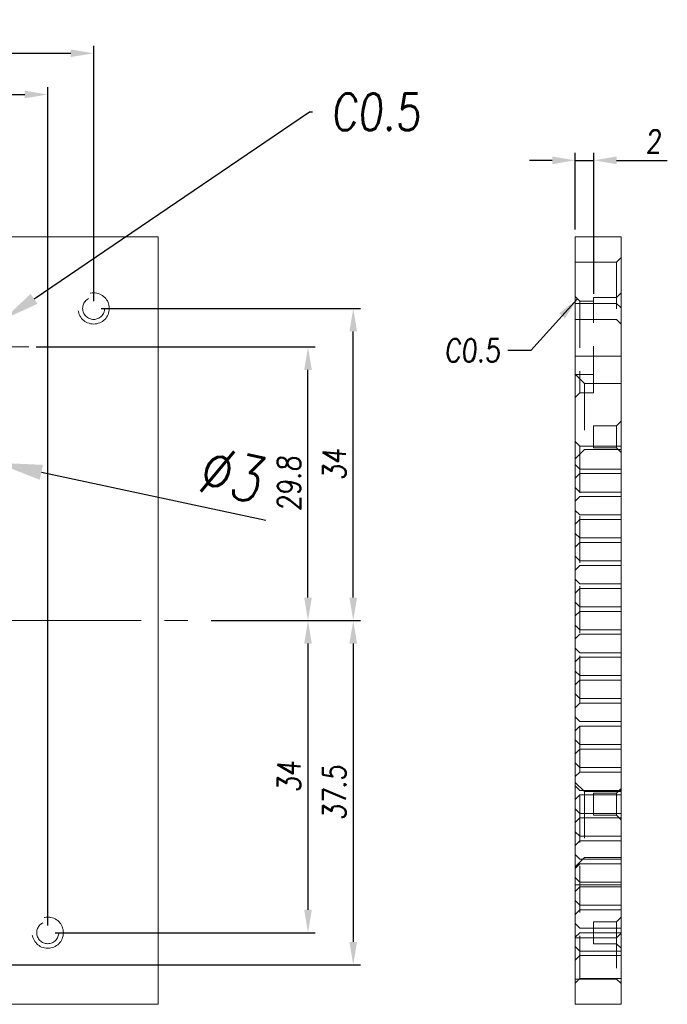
# Model space of a CAD drawing. Header units: millimetres. Extents: x 4497 to 13960, y 12291 to 16372.
# Tile 75 of 217: x 4737 to 4808, y 15132 to 15239. Entities that reach past the tile are written whole.
import ezdxf
from ezdxf import colors
from ezdxf.entities.mleader import LeaderData, LeaderLine
from ezdxf.math import Vec2, Vec3

# ---------------------------------------------------------------- set-up
doc = ezdxf.new("R2010")
doc.units = ezdxf.units.MM
doc.header["$LTSCALE"] = 0.8
doc.header["$PDMODE"] = 3
doc.header["$PDSIZE"] = 0.3125
for name, pattern in [('CENTER', [50.8, 31.75, -6.35, 6.35, -6.35]), ('CENTER2', [28.575, 19.05, -3.175, 3.175, -3.175]), ('HIDDEN', [9.525, 6.35, -3.175])]:
    doc.linetypes.add(name, pattern=pattern)
doc.layers.get('0').update_dxf_attribs({"linetype": 'CONTINUOUS', "lineweight": 0})
doc.layers.get('Defpoints').update_dxf_attribs({"linetype": 'CONTINUOUS', "lineweight": 0})
for name, color, linetype, lineweight in [('1', 2, 'CENTER', 0), ('2', 3, 'CONTINUOUS', 0), ('3', 5, 'HIDDEN', 0), ('4', 1, 'CENTER2', 9)]:
    doc.layers.add(name, color=color, linetype=linetype, lineweight=lineweight)
doc.styles.get("Standard").update_dxf_attribs({"font": 'romans.shx', "width": 0.8, "oblique": 5, "bigfont": 'whgtxt.shx'})
doc.dimstyles.get("Standard").update_dxf_attribs({"dimtxt": 2.5, "dimasz": 2.5, "dimexe": 0.8, "dimexo": 0.8, "dimgap": 0.8, "dimtad": 1, "dimdsep": 46, "dimtxsty": 'Standard', "dimcen": 0, "dimclrd": 3, "dimclre": 3, "dimclrt": 3, "dimazin": 0, "dimtp": 0.001, "dimtm": 0.001, "dimtfac": 1, "dimtmove": 0, "dimatfit": 3, "dimfxl": 0, "dimtolj": 1, "dimarcsym": 0})

# ---------------------------------------------------------------- blocks, each defined once
blk = doc.blocks.new('*D1124')
at = {"layer": '2', "color": 3, "lineweight": -2}
for p, q in [((4726.74, 15192.72), (4721.85, 15193.77)), ((4731.63, 15191.67), (4734.57, 15191.05)), ((4763.89, 15184.77), (4739.46, 15190))]:
    blk.add_line(p, q, dxfattribs=at)
at = {"layer": '2', "color": 3}
for points in [[(4726.92, 15193.54), (4726.57, 15191.91), (4731.63, 15191.67)], [(4739.63, 15190.82), (4739.28, 15189.19), (4734.57, 15191.05)]]:
    blk.add_solid(points, dxfattribs=at)
at = {"layer": 'Defpoints', "color": 0}
for p in [(4731.63, 15191.67), (4734.57, 15191.05)]:
    blk.add_point(p, dxfattribs=at)
at = {"layer": '2', "color": 3, "insert": (4760.09, 15189.78), "char_height": 5, "attachment_point": 5, "rotation": 347.9263}
blk.add_mtext('\\A1;∅3', dxfattribs=at)
blk = doc.blocks.new('*D1127')
at = {"layer": '2', "color": 3, "lineweight": -2}
for p, q in [((4795.06, 15223.99), (4792.56, 15223.99)), ((4797.56, 15216.46), (4797.56, 15224.79)), ((4797.56, 15223.99), (4799.56, 15223.99)), ((4799.56, 15209.46), (4799.56, 15224.79)), ((4802.06, 15223.99), (4807.57, 15223.99))]:
    blk.add_line(p, q, dxfattribs=at)
at = {"layer": '2', "color": 3}
for points in [[(4795.06, 15224.41), (4795.06, 15223.57), (4797.56, 15223.99)], [(4802.06, 15224.41), (4802.06, 15223.57), (4799.56, 15223.99)]]:
    blk.add_solid(points, dxfattribs=at)
at = {"layer": 'Defpoints', "color": 0}
for p in [(4799.56, 15223.99), (4797.56, 15215.66), (4799.56, 15208.66)]:
    blk.add_point(p, dxfattribs=at)
at = {"layer": '2', "color": 3, "insert": (4806.06, 15226.04), "char_height": 2.5, "attachment_point": 5}
blk.add_mtext('\\A1;2', dxfattribs=at)
blk = doc.blocks.new('*D1048')
at = {"layer": '2', "color": 3, "lineweight": -2}
for p, q in [((4700.4, 15221.46), (4700.4, 15236.45)), ((4745.15, 15208.66), (4745.15, 15236.45)), ((4702.9, 15235.65), (4742.65, 15235.65))]:
    blk.add_line(p, q, dxfattribs=at)
at = {"layer": '2', "color": 3}
for points in [[(4702.9, 15236.07), (4702.9, 15235.24), (4700.4, 15235.65)], [(4742.65, 15236.07), (4742.65, 15235.24), (4745.15, 15235.65)]]:
    blk.add_solid(points, dxfattribs=at)
at = {"layer": 'Defpoints', "color": 0}
for p in [(4745.15, 15235.65), (4700.4, 15220.66), (4745.15, 15207.86)]:
    blk.add_point(p, dxfattribs=at)
at = {"layer": '2', "color": 3, "insert": (4722.78, 15237.7), "char_height": 2.5, "attachment_point": 5}
blk.add_mtext('\\A1;44.75', dxfattribs=at)
blk = doc.blocks.new('*D1049')
at = {"layer": '2', "color": 3, "lineweight": -2}
for p, q in [((4700.4, 15221.46), (4700.4, 15231.96)), ((4740.15, 15140.66), (4740.15, 15231.96)), ((4702.9, 15231.16), (4737.65, 15231.16))]:
    blk.add_line(p, q, dxfattribs=at)
at = {"layer": '2', "color": 3}
for points in [[(4702.9, 15231.58), (4702.9, 15230.75), (4700.4, 15231.16)], [(4737.65, 15231.58), (4737.65, 15230.75), (4740.15, 15231.16)]]:
    blk.add_solid(points, dxfattribs=at)
at = {"layer": 'Defpoints', "color": 0}
for p in [(4740.15, 15231.16), (4700.4, 15220.66), (4740.15, 15139.86)]:
    blk.add_point(p, dxfattribs=at)
at = {"layer": '2', "color": 3, "insert": (4720.28, 15233.21), "char_height": 2.5, "attachment_point": 5}
blk.add_mtext('\\A1;39.75', dxfattribs=at)
blk = doc.blocks.new('*D1050')
at = {"layer": '2', "color": 3, "lineweight": -2}
for p, q in [((4738.9, 15203.66), (4769.27, 15203.66)), ((4768.47, 15176.36), (4768.47, 15201.16)), ((4757.95, 15173.86), (4769.27, 15173.86))]:
    blk.add_line(p, q, dxfattribs=at)
at = {"layer": '2', "color": 3}
for points in [[(4768.06, 15201.16), (4768.89, 15201.16), (4768.47, 15203.66)], [(4768.06, 15176.36), (4768.89, 15176.36), (4768.47, 15173.86)]]:
    blk.add_solid(points, dxfattribs=at)
at = {"layer": 'Defpoints', "color": 0}
for p in [(4738.1, 15203.66), (4768.47, 15203.66), (4757.15, 15173.86)]:
    blk.add_point(p, dxfattribs=at)
at = {"layer": '2', "color": 3, "insert": (4766.42, 15188.76), "char_height": 2.5, "attachment_point": 5, "rotation": 90}
blk.add_mtext('\\A1;29.8', dxfattribs=at)
blk = doc.blocks.new('*D1051')
at = {"layer": '2', "color": 3, "lineweight": -2}
for p, q in [((4745.95, 15207.86), (4774.2, 15207.86)), ((4773.4, 15176.36), (4773.4, 15205.36)), ((4757.95, 15173.86), (4774.2, 15173.86))]:
    blk.add_line(p, q, dxfattribs=at)
at = {"layer": '2', "color": 3}
for points in [[(4772.98, 15205.36), (4773.81, 15205.36), (4773.4, 15207.86)], [(4772.98, 15176.36), (4773.81, 15176.36), (4773.4, 15173.86)]]:
    blk.add_solid(points, dxfattribs=at)
at = {"layer": 'Defpoints', "color": 0}
for p in [(4745.15, 15207.86), (4773.4, 15207.86), (4757.15, 15173.86)]:
    blk.add_point(p, dxfattribs=at)
at = {"layer": '2', "color": 3, "insert": (4771.35, 15190.86), "char_height": 2.5, "attachment_point": 5, "rotation": 90}
blk.add_mtext('\\A1;34', dxfattribs=at)
blk = doc.blocks.new('*D1052')
at = {"layer": '2', "color": 3, "lineweight": -2}
for p, q in [((4757.95, 15173.86), (4769.27, 15173.86)), ((4768.47, 15171.36), (4768.47, 15142.36)), ((4740.95, 15139.86), (4769.27, 15139.86))]:
    blk.add_line(p, q, dxfattribs=at)
at = {"layer": '2', "color": 3}
for points in [[(4768.06, 15171.36), (4768.89, 15171.36), (4768.47, 15173.86)], [(4768.06, 15142.36), (4768.89, 15142.36), (4768.47, 15139.86)]]:
    blk.add_solid(points, dxfattribs=at)
at = {"layer": 'Defpoints', "color": 0}
for p in [(4757.15, 15173.86), (4740.15, 15139.86), (4768.47, 15139.86)]:
    blk.add_point(p, dxfattribs=at)
at = {"layer": '2', "color": 3, "insert": (4766.42, 15156.86), "char_height": 2.5, "attachment_point": 5, "rotation": 90}
blk.add_mtext('\\A1;34', dxfattribs=at)
blk = doc.blocks.new('*D1053')
at = {"layer": '2', "color": 3, "lineweight": -2}
for p, q in [((4757.95, 15173.86), (4774.2, 15173.86)), ((4773.4, 15171.36), (4773.4, 15138.86)), ((4733.9, 15136.36), (4774.2, 15136.36))]:
    blk.add_line(p, q, dxfattribs=at)
at = {"layer": '2', "color": 3}
for points in [[(4772.98, 15171.36), (4773.81, 15171.36), (4773.4, 15173.86)], [(4772.98, 15138.86), (4773.81, 15138.86), (4773.4, 15136.36)]]:
    blk.add_solid(points, dxfattribs=at)
at = {"layer": 'Defpoints', "color": 0}
for p in [(4757.15, 15173.86), (4733.1, 15136.36), (4773.4, 15136.36)]:
    blk.add_point(p, dxfattribs=at)
at = {"layer": '2', "color": 3, "insert": (4771.35, 15155.11), "char_height": 2.5, "attachment_point": 5, "rotation": 90}
blk.add_mtext('\\A1;37.5', dxfattribs=at)

msp = doc.modelspace()

# ---------------------------------------------------------------- linework, layer by layer
at = {"lineweight": 15}
for p, q in [((4661.65, 15215.661), (4752.15, 15215.661)), ((4752.15, 15132.061), (4752.15, 15215.661)), ((4797.557, 15132.061), (4797.557, 15215.661)), ((4802.557, 15215.661), (4797.557, 15215.661)), ((4802.557, 15132.061), (4802.557, 15215.661)), ((4752.15, 15132.061), (4661.65, 15132.061)), ((4802.557, 15132.061), (4797.557, 15132.061))]:
    msp.add_line(p, q, dxfattribs=at)
at = {"layer": '1'}
msp.add_line((4680.1, 15203.661), (4738.1, 15203.661), dxfattribs=at)
at = {"layer": '3'}
for p, q in [((4802.057, 15212.911), (4802.557, 15213.411)), ((4797.557, 15212.911), (4802.057, 15212.911)), ((4797.557, 15208.411), (4797.557, 15212.91)), ((4802.057, 15212.911), (4802.057, 15206.661)), ((4797.557, 15209.161), (4798.057, 15208.661)), ((4799.557, 15209.061), (4802.057, 15209.061)), ((4799.557, 15209.06), (4799.557, 15206.661)), ((4802.057, 15209.061), (4802.557, 15209.561)), ((4797.557, 15208.411), (4802.057, 15208.411)), ((4798.057, 15208.661), (4798.057, 15198.661)), ((4798.057, 15208.661), (4799.557, 15208.661)), ((4799.557, 15198.661), (4799.557, 15208.661)), ((4802.057, 15208.411), (4802.557, 15207.911)), ((4797.557, 15206.661), (4799.557, 15206.661)), ((4799.557, 15206.661), (4802.057, 15206.661)), ((4802.057, 15206.661), (4802.557, 15206.161)), ((4797.557, 15202.661), (4802.557, 15202.661)), ((4798.557, 15199.686), (4797.557, 15200.686)), ((4797.557, 15200.661), (4799.557, 15200.661)), ((4798.557, 15199.686), (4798.557, 15192.486)), ((4802.557, 15199.686), (4798.557, 15199.686)), ((4797.557, 15198.161), (4798.057, 15198.661)), ((4798.057, 15198.661), (4799.557, 15198.661)), ((4799.557, 15195.061), (4802.057, 15195.061)), ((4799.557, 15195.06), (4799.557, 15192.661)), ((4802.057, 15195.061), (4802.557, 15195.561)), ((4802.057, 15195.061), (4802.057, 15192.661)), ((4798.057, 15192.861), (4797.557, 15193.361)), ((4798.557, 15192.486), (4797.557, 15191.486)), ((4798.057, 15192.861), (4798.057, 15134.861)), ((4802.557, 15192.861), (4798.057, 15192.861)), ((4802.557, 15192.486), (4798.557, 15192.486)), ((4799.557, 15192.661), (4802.057, 15192.661)), ((4802.057, 15192.661), (4802.557, 15192.161)), ((4802.557, 15192.861), (4802.557, 15134.861)), ((4798.057, 15190.361), (4797.557, 15190.861)), ((4798.057, 15189.861), (4797.557, 15189.361)), ((4802.557, 15190.361), (4798.057, 15190.361)), ((4802.557, 15189.861), (4798.057, 15189.861)), ((4798.057, 15187.861), (4797.557, 15188.361)), ((4802.557, 15187.861), (4798.057, 15187.861)), ((4798.057, 15187.361), (4797.557, 15186.861)), ((4802.557, 15187.361), (4798.057, 15187.361)), ((4798.057, 15185.361), (4797.557, 15185.861)), ((4798.057, 15184.861), (4797.557, 15184.361)), ((4802.557, 15185.361), (4798.057, 15185.361)), ((4802.557, 15184.861), (4798.057, 15184.861)), ((4798.057, 15182.861), (4797.557, 15183.361)), ((4798.057, 15182.361), (4797.557, 15181.861)), ((4802.557, 15182.861), (4798.057, 15182.861)), ((4802.557, 15182.361), (4798.057, 15182.361)), ((4798.057, 15180.361), (4797.557, 15180.861)), ((4802.557, 15180.361), (4798.057, 15180.361)), ((4798.057, 15179.861), (4797.557, 15179.361)), ((4802.557, 15179.861), (4798.057, 15179.861)), ((4798.057, 15177.861), (4797.557, 15178.361)), ((4802.557, 15177.861), (4798.057, 15177.861)), ((4798.057, 15177.361), (4797.557, 15176.861)), ((4802.557, 15177.361), (4798.057, 15177.361)), ((4798.057, 15175.361), (4797.557, 15175.861)), ((4798.057, 15174.861), (4797.557, 15174.361)), ((4802.557, 15175.361), (4798.057, 15175.361)), ((4802.557, 15174.861), (4798.057, 15174.861)), ((4798.057, 15172.861), (4797.557, 15173.361)), ((4802.557, 15172.861), (4798.057, 15172.861)), ((4798.057, 15172.361), (4797.557, 15171.861)), ((4802.557, 15172.361), (4798.057, 15172.361)), ((4798.057, 15170.361), (4797.557, 15170.861)), ((4802.557, 15170.361), (4798.057, 15170.361)), ((4798.057, 15169.861), (4797.557, 15169.361)), ((4802.557, 15169.861), (4798.057, 15169.861)), ((4798.057, 15167.861), (4797.557, 15168.361)), ((4798.057, 15167.361), (4797.557, 15166.861)), ((4802.557, 15167.861), (4798.057, 15167.861)), ((4802.557, 15167.361), (4798.057, 15167.361)), ((4798.057, 15165.361), (4797.557, 15165.861)), ((4802.557, 15165.361), (4798.057, 15165.361)), ((4798.057, 15164.861), (4797.557, 15164.361)), ((4802.557, 15164.861), (4798.057, 15164.861)), ((4798.057, 15162.861), (4797.557, 15163.361)), ((4802.557, 15162.861), (4798.057, 15162.861)), ((4798.057, 15162.361), (4797.557, 15161.861)), ((4802.557, 15162.361), (4798.057, 15162.361)), ((4798.057, 15160.361), (4797.557, 15160.861)), ((4798.057, 15159.861), (4797.557, 15159.361)), ((4802.557, 15160.361), (4798.057, 15160.361)), ((4802.557, 15159.861), (4798.057, 15159.861)), ((4798.057, 15157.861), (4797.557, 15158.361)), ((4802.557, 15157.861), (4798.057, 15157.861)), ((4798.057, 15157.361), (4797.557, 15156.861)), ((4802.557, 15157.361), (4798.057, 15157.361)), ((4798.557, 15155.236), (4797.557, 15156.236)), ((4798.057, 15155.361), (4797.557, 15155.861)), ((4802.557, 15155.361), (4798.057, 15155.361)), ((4802.057, 15155.061), (4802.557, 15155.561)), ((4798.057, 15154.861), (4797.557, 15154.361)), ((4802.557, 15154.861), (4798.057, 15154.861)), ((4802.557, 15155.236), (4798.557, 15155.236)), ((4798.557, 15155.236), (4798.557, 15148.036)), ((4799.557, 15155.061), (4802.057, 15155.061)), ((4799.557, 15155.06), (4799.557, 15152.661)), ((4802.057, 15155.061), (4802.057, 15152.661)), ((4798.057, 15152.861), (4797.557, 15153.361)), ((4798.057, 15152.361), (4797.557, 15151.861)), ((4802.557, 15152.861), (4798.057, 15152.861)), ((4802.557, 15152.361), (4798.057, 15152.361)), ((4799.557, 15152.661), (4802.057, 15152.661)), ((4802.057, 15152.661), (4802.557, 15152.161)), ((4798.057, 15150.361), (4797.557, 15150.861)), ((4802.557, 15150.361), (4798.057, 15150.361)), ((4798.057, 15149.861), (4797.557, 15149.361)), ((4802.557, 15149.861), (4798.057, 15149.861)), ((4798.057, 15147.861), (4797.557, 15148.361)), ((4798.557, 15148.036), (4797.557, 15147.036)), ((4802.557, 15147.861), (4798.057, 15147.861)), ((4802.557, 15148.036), (4798.557, 15148.036)), ((4798.057, 15147.361), (4797.557, 15146.861)), ((4802.557, 15147.361), (4798.057, 15147.361)), ((4798.057, 15145.361), (4797.557, 15145.861)), ((4797.557, 15145.061), (4802.557, 15145.061)), ((4798.057, 15144.861), (4797.557, 15144.361)), ((4802.557, 15145.361), (4798.057, 15145.361)), ((4802.557, 15144.861), (4798.057, 15144.861)), ((4798.057, 15142.861), (4797.557, 15143.361)), ((4802.557, 15142.861), (4798.057, 15142.861)), ((4798.057, 15142.361), (4797.557, 15141.861)), ((4802.557, 15142.361), (4798.057, 15142.361)), ((4802.057, 15141.061), (4802.557, 15141.561)), ((4798.057, 15140.361), (4797.557, 15140.861)), ((4802.557, 15140.361), (4798.057, 15140.361)), ((4799.557, 15141.061), (4802.057, 15141.061)), ((4799.557, 15141.06), (4799.557, 15138.661)), ((4802.057, 15141.061), (4802.057, 15134.811)), ((4798.057, 15139.861), (4797.557, 15139.361)), ((4797.557, 15139.311), (4802.057, 15139.311)), ((4797.557, 15134.811), (4797.557, 15139.31)), ((4802.557, 15139.861), (4798.057, 15139.861)), ((4802.057, 15139.311), (4802.557, 15139.811)), ((4798.057, 15137.861), (4797.557, 15138.361)), ((4799.557, 15138.661), (4802.057, 15138.661)), ((4802.057, 15138.661), (4802.557, 15138.161)), ((4798.057, 15137.361), (4797.557, 15136.861)), ((4802.557, 15137.861), (4798.057, 15137.861)), ((4802.557, 15137.361), (4798.057, 15137.361)), ((4798.057, 15134.861), (4797.557, 15134.361)), ((4797.557, 15134.811), (4802.057, 15134.811)), ((4802.557, 15134.861), (4798.057, 15134.861)), ((4802.057, 15134.811), (4802.557, 15134.311))]:
    msp.add_line(p, q, dxfattribs=at)
for centre, radius in [((4745.15, 15207.861), 1.7), ((4745.15, 15207.861), 1.2), ((4740.15, 15139.861), 1.7), ((4740.15, 15139.861), 1.2)]:
    msp.add_circle(centre, radius, dxfattribs=at)
at = {"layer": '4'}
msp.add_line((4643.65, 15173.861), (4757.15, 15173.861), dxfattribs=at)

# ---------------------------------------------------------------- texts
at = {"layer": '2', "color": 3, "insert": (4789.411, 15202.032), "char_height": 2.5, "attachment_point": 9}
msp.add_mtext('C0.5', dxfattribs=at)

# ---------------------------------------------------------------- dimensions: what is measured, and where the dimension line sits
at = {"layer": '2'}
for base, p1, p2, picture, middle in [((4745.15, 15235.653), (4700.4, 15220.661), (4745.15, 15207.861), '*D1048', (4722.775, 15237.703)), ((4799.557, 15223.989), (4797.557, 15215.661), (4799.557, 15208.661), '*D1127', (4806.064, 15226.039))]:
    dim = msp.add_linear_dim(base=base, p1=p1, p2=p2, dimstyle='Standard', override={"dimazin": 2}, dxfattribs=at)
    dim.commit()
    dim.dimension.update_dxf_attribs({"geometry": picture, "text_midpoint": middle})
dim = msp.add_linear_dim(base=(4740.15, 15231.164), p1=(4700.4, 15220.661), p2=(4740.15, 15139.861), dimstyle='Standard', override={"dimazin": 2}, dxfattribs=at)
dim.commit()
dim.dimension.update_dxf_attribs({"geometry": '*D1049', "text_midpoint": (4720.275, 15231.164), "dimtype": 160})
for base, p2, picture, middle in [((4773.396, 15207.861), (4745.15, 15207.861), '*D1051', (4771.346, 15190.861)), ((4768.473, 15203.661), (4738.1, 15203.661), '*D1050', (4766.423, 15188.761)), ((4773.396, 15136.361), (4733.1, 15136.361), '*D1053', (4771.346, 15155.111)), ((4768.473, 15139.861), (4740.15, 15139.861), '*D1052', (4766.423, 15156.861))]:
    dim = msp.add_linear_dim(base=base, p1=(4757.15, 15173.861), p2=p2, angle=90, dimstyle='Standard', override={"dimazin": 2}, dxfattribs=at)
    dim.commit()
    dim.dimension.update_dxf_attribs({"geometry": picture, "text_midpoint": middle})
dim = msp.add_diameter_dim_2p(p1=(4731.633, 15191.674), p2=(4734.567, 15191.047), dimstyle='Standard', override={"dimscale": 2, "dimazin": 2}, dxfattribs=at)
dim.commit()
dim.dimension.update_dxf_attribs({"geometry": '*D1124', "text_midpoint": (4759.228, 15185.772), "dimtype": 163})

# ---------------------------------------------------------------- leaders
at = {"layer": '2', "annotation_type": 0, "has_hookline": 1, "hookline_direction": 1, "text_width": 6.19}
msp.add_leader([(4797.807, 15208.911), (4792.711, 15203.282), (4790.211, 15203.282)], dimstyle='Standard', override={"dimgap": 0.8, "dimtad": 0, "dimazin": 2}, dxfattribs=at)
at = {"layer": '2'}
ml = msp.add_multileader_mtext('Standard', dxfattribs=at)
ml.set_content('C0.5', color=256)
ml.set_leader_properties()
ml.build(insert=Vec2(0, 0))
ml.multileader.update_dxf_attribs({"text_right_attachment_type": 6, "dogleg_length": 0.36})
ctx = ml.context
ctx.base_point, ctx.plane_origin = Vec3(4768.978, 15229.26), Vec3(4735.35, 15206.661)
ctx.right_attachment = 6
notes = []
notes.append((ctx, [(0, (1, 1, 0), (4768.618, 15229.26), (1, 0), 0.36, [(0, [(4735.35, 15206.661)], 0, [])])]))
ctx.mtext.insert, ctx.mtext.flow_direction = Vec3(4770.978, 15231.26), 5
for ctx, leaders in notes:
    for number, flags, end, landing, length, lines in leaders:
        leader = LeaderData()
        leader.index, (leader.has_last_leader_line, leader.has_dogleg_vector, leader.attachment_direction) = number, flags
        leader.last_leader_point, leader.dogleg_vector, leader.dogleg_length = Vec3(end), Vec3(landing), length
        for number, points, colour, breaks in lines:
            line = LeaderLine()
            line.index, line.vertices, line.color, line.breaks = number, Vec3.list(points), colors.encode_raw_color(colour), breaks
            leader.lines.append(line)
        ctx.leaders.append(leader)

doc.saveas('drawing.dxf')
